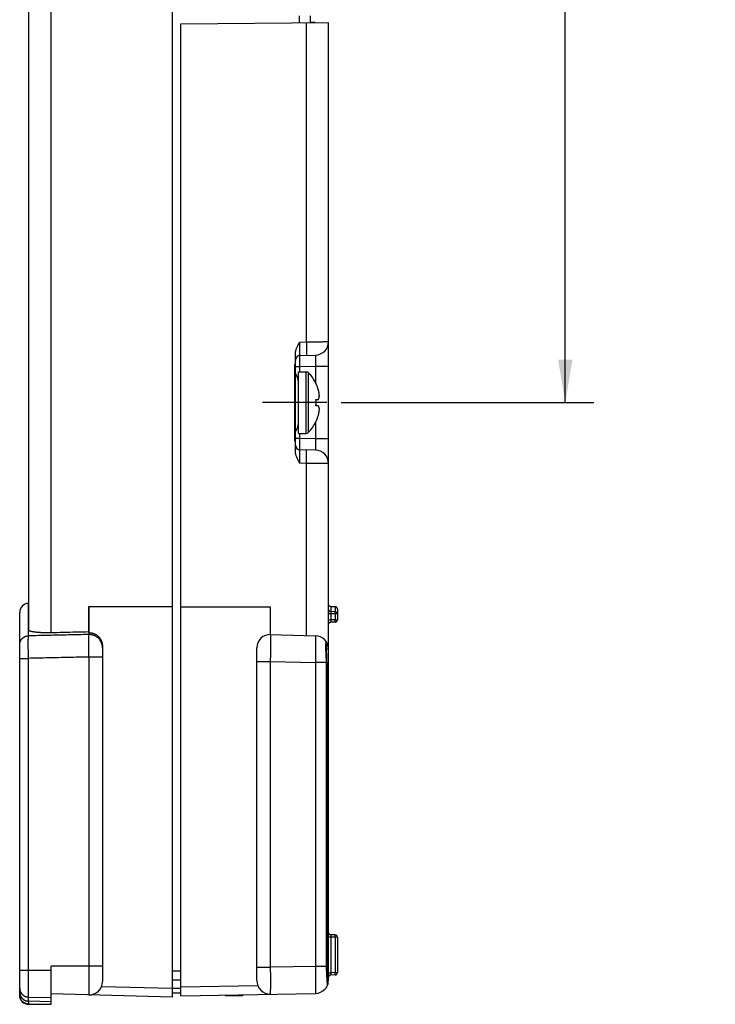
# Model space of a CAD drawing. Header units: inches. Extents: x 0 to 34, y 0 to 22.
# Tile 11 of 49: x 14.2 to 17.3, y 10.8 to 15.1. Entities that reach past the tile are written whole.
import ezdxf

# ---------------------------------------------------------------- set-up
doc = ezdxf.new("R2010")
doc.units = ezdxf.units.IN
doc.header["$LTSCALE"] = 1.87
doc.header["$MEASUREMENT"] = 0
doc.linetypes.add('CENTER', pattern=[0.6, 0.375, -0.075, 0.075, -0.075])
doc.layers.get('0').update_dxf_attribs({"linetype": 'CONTINUOUS'})
doc.layers.add('DEFAULT_1', color=7, linetype='CENTER')
doc.layers.add('DIMENSIONS', color=7, linetype='CONTINUOUS')
doc.styles.get("Standard").update_dxf_attribs({"font": 'txt', "width": 0.8})
doc.dimstyles.new('DIMSTYLE_1', dxfattribs={"dimtxt": 0.125, "dimasz": 0.1875, "dimexe": 0.18, "dimexo": 0.0625, "dimgap": 0.09, "dimtad": 0, "dimtih": 1, "dimtoh": 1, "dimdec": 3, "dimzin": 4, "dimdsep": 46, "dimtxsty": 'STANDARD', "dimblk": '_FILLED', "dimblk1": '_FILLED', "dimblk2": '_FILLED', "dimcen": 0.09, "dimadec": 0, "dimazin": 0, "dimtp": 0.01, "dimtm": 0.01, "dimtfac": 1, "dimtdec": 3, "dimtofl": 0, "dimtmove": 0, "dimatfit": 3, "dimldrblk": '_FILLED', "dimfxl": 1, "dimtolj": 1, "dimtzin": 4, "dimarcsym": 0})

# ---------------------------------------------------------------- blocks, each defined once
blk = doc.blocks.new('_FILLED')
at = {"color": 0, "linetype": 'BYBLOCK'}
blk.add_solid([(0, 0), (-1, 0.167), (-1, -0.167)], dxfattribs=at)
blk = doc.blocks.new('*D7')
at = {"layer": 'DIMENSIONS', "color": 2, "linetype": 'CONTINUOUS'}
for p, q in [((15.5843, 17.9372), (16.7255, 17.9372)), ((16.6005, 17.9372), (16.6005, 15.7678)), ((16.6005, 13.4541), (16.6005, 15.299)), ((15.6163, 13.4541), (16.7255, 13.4541))]:
    blk.add_line(p, q, dxfattribs=at)
at = {"layer": 'DIMENSIONS', "color": 2, "linetype": 'CONTINUOUS', "xscale": 0.1875, "yscale": 0.1875, "zscale": 0.1875}
for p, rotation in [((16.6005, 17.9372), 90), ((16.6005, 13.4541), 270)]:
    blk.add_blockref('_FILLED', p, dxfattribs=dict(at, rotation=rotation))
at = {"layer": 'DIMENSIONS', "color": 2, "linetype": 'CONTINUOUS', "width": 0.8}
for s, p in [('4.483', (15.888, 15.5803)), ('[', (16.513, 15.5803)), ('113.87', (16.613, 15.5803)), (']', (17.213, 15.5803)), ('GROUND LUG SCREW', (15.8005, 15.3615))]:
    blk.add_text(s, height=0.125, dxfattribs=at).set_placement(p)

msp = doc.modelspace()

# ---------------------------------------------------------------- linework, layer by layer
at = {"color": 7, "linetype": 'CONTINUOUS'}
for p, q in [((14.245, 16.3453), (14.245, 12.4563)), ((14.3424, 16.3602), (14.3424, 12.444)), ((14.8769, 10.8458), (14.8769, 16.0616)), ((14.9127, 15.1158), (15.5615, 15.1215)), ((15.4335, 15.1203), (15.4335, 15.151)), ((15.4641, 13.7205), (15.4641, 15.1206)), ((15.4821, 15.1208), (15.4821, 15.1514)), ((15.5025, 15.1209), (15.4821, 15.1215)), ((15.5615, 10.9214), (15.5615, 15.1215)), ((14.9127, 10.8521), (14.9127, 15.1158)), ((15.4353, 13.7197), (15.4641, 13.7205)), ((15.4158, 13.2401), (15.4158, 13.6678)), ((15.4353, 13.6608), (15.5041, 13.6626)), ((15.4119, 13.6213), (15.4158, 13.6213)), ((15.4119, 13.6213), (15.4119, 13.2866)), ((15.4353, 13.6108), (15.4158, 13.6108)), ((15.5041, 13.6126), (15.4353, 13.6108)), ((15.4353, 13.5891), (15.4353, 13.6108)), ((15.5615, 13.6126), (15.5041, 13.6126)), ((15.5041, 13.6126), (15.5041, 13.542)), ((15.4288, 13.5891), (15.4627, 13.5891)), ((15.4288, 13.3191), (15.4288, 13.5891)), ((15.4627, 13.3191), (15.4627, 13.5891)), ((15.4736, 13.3238), (15.4736, 13.5845)), ((15.5066, 13.4681), (15.5171, 13.4681)), ((15.5171, 13.4401), (15.5066, 13.4401)), ((15.5041, 13.3662), (15.5041, 13.2953)), ((15.4288, 13.3191), (15.4627, 13.3191)), ((15.4353, 13.2971), (15.4353, 13.3191)), ((15.4119, 13.2866), (15.4158, 13.2866)), ((15.4353, 13.2971), (15.4158, 13.2971)), ((15.5041, 13.2953), (15.4353, 13.2971)), ((15.5615, 13.2953), (15.5041, 13.2953)), ((15.5041, 13.2453), (15.4353, 13.2471)), ((15.4641, 13.1874), (15.4353, 13.1881)), ((15.4641, 12.4325), (15.4641, 13.1874)), ((14.245, 12.573), (14.2439, 12.573)), ((14.2439, 12.4306), (14.2439, 12.573)), ((14.2056, 10.8536), (14.2056, 12.5337)), ((14.8769, 12.5582), (14.5079, 12.5582)), ((14.5079, 12.5582), (14.5079, 12.4477)), ((14.5085, 12.5582), (14.5085, 12.4365)), ((14.9127, 12.5582), (15.3056, 12.5582)), ((15.3056, 12.5582), (15.3056, 12.4366)), ((15.5615, 12.5678), (15.5615, 12.5685)), ((15.5617, 12.567), (15.5615, 12.5679)), ((15.5713, 12.527), (15.5615, 12.527)), ((15.5619, 12.566), (15.5617, 12.567)), ((15.5696, 12.5589), (15.5685, 12.5592)), ((15.5707, 12.5587), (15.5695, 12.5589)), ((15.5712, 12.5587), (15.5706, 12.5587)), ((15.5908, 12.5581), (15.5712, 12.5587)), ((15.5712, 12.5587), (15.5713, 12.5586)), ((15.5908, 12.558), (15.5713, 12.5586)), ((15.5713, 12.5586), (15.5713, 12.537)), ((15.5908, 12.5365), (15.5713, 12.537)), ((15.5908, 12.5266), (15.5713, 12.527)), ((15.5713, 12.527), (15.5713, 12.5007)), ((15.5908, 12.558), (15.5908, 12.5581)), ((15.5908, 12.558), (15.5908, 12.5365)), ((15.6005, 12.5481), (15.6005, 12.5013)), ((15.5615, 12.5007), (15.5713, 12.5007)), ((15.5908, 12.4913), (15.5712, 12.4907)), ((15.5908, 12.5013), (15.5713, 12.5007)), ((15.6005, 12.5266), (15.5908, 12.5266)), ((15.5908, 12.5266), (15.5908, 12.5013)), ((15.5908, 12.5013), (15.6005, 12.5013)), ((15.3056, 12.4367), (15.504, 12.4315)), ((14.569, 12.3853), (14.569, 10.9145)), ((15.2466, 10.918), (15.2466, 12.3776)), ((15.5615, 12.3724), (15.5529, 12.3724)), ((15.5529, 12.3631), (15.5529, 12.3681)), ((15.5531, 12.3574), (15.5529, 12.3631)), ((15.5532, 12.3512), (15.5531, 12.3574)), ((14.2056, 12.3319), (14.2439, 12.3319)), ((14.2439, 10.8282), (14.2439, 12.3319)), ((14.569, 12.3378), (14.5085, 12.3378)), ((14.5085, 12.3378), (14.5085, 10.8555)), ((15.2466, 12.3186), (15.3072, 12.3186)), ((15.3072, 12.3186), (15.504, 12.3134)), ((15.3072, 10.977), (15.3072, 12.3186)), ((15.5547, 12.3134), (15.504, 12.3134)), ((15.504, 12.3134), (15.504, 10.9805)), ((15.5545, 12.3204), (15.5509, 12.3203)), ((15.5512, 12.3134), (15.5512, 10.9822)), ((15.5534, 12.3443), (15.5532, 12.3512)), ((15.5537, 12.3368), (15.5534, 12.3443)), ((15.5541, 12.3286), (15.5537, 12.3368)), ((15.5545, 12.3204), (15.5541, 12.3286)), ((15.5547, 12.3134), (15.5547, 10.9822)), ((15.5713, 11.1092), (15.5615, 11.1092)), ((15.5908, 11.1186), (15.5713, 11.1191)), ((15.5908, 11.1086), (15.5713, 11.1092)), ((15.5713, 11.1092), (15.5713, 10.9527)), ((15.6005, 11.1086), (15.5908, 11.1086)), ((15.5908, 11.1086), (15.5908, 10.9532)), ((15.6005, 11.1086), (15.6005, 10.9532)), ((14.569, 10.9815), (14.3434, 10.9815)), ((14.3434, 10.8143), (14.3434, 10.9815)), ((15.2466, 10.977), (15.3072, 10.977)), ((15.504, 10.9805), (15.3072, 10.977)), ((15.5547, 10.9822), (15.5512, 10.9822)), ((15.5547, 10.9809), (15.5547, 10.9822)), ((14.2056, 10.9638), (14.3434, 10.9638)), ((14.8769, 10.9607), (14.9127, 10.9617)), ((15.5551, 10.9614), (15.5549, 10.969)), ((15.5553, 10.9545), (15.5551, 10.9614)), ((15.5555, 10.9481), (15.5553, 10.9545)), ((15.5561, 10.9351), (15.5559, 10.9398)), ((15.5563, 10.9309), (15.5561, 10.9351)), ((15.5565, 10.9273), (15.5563, 10.9309)), ((15.5615, 10.9527), (15.5713, 10.9527)), ((15.5908, 10.9532), (15.5713, 10.9527)), ((15.5908, 10.9432), (15.5713, 10.9427)), ((15.5908, 10.9532), (15.6005, 10.9532)), ((14.565, 10.893), (14.8769, 10.8849)), ((14.8769, 10.9214), (14.9127, 10.9223)), ((14.9127, 10.8915), (15.2503, 10.8974)), ((15.5567, 10.9241), (15.5565, 10.9273)), ((15.5569, 10.9214), (15.5567, 10.9241)), ((15.5615, 10.9214), (15.5569, 10.9214)), ((15.5571, 10.9191), (15.5569, 10.9214)), ((15.5572, 10.9171), (15.5571, 10.9191)), ((14.2439, 10.8462), (14.3434, 10.8436)), ((14.8769, 10.8458), (14.3434, 10.8598)), ((14.9127, 10.8834), (14.8769, 10.8834)), ((14.9127, 10.8634), (14.8769, 10.8634)), ((14.9127, 10.8521), (15.5035, 10.8624)), ((15.1088, 10.8521), (15.1088, 10.8555)), ((15.1838, 10.8521), (15.1088, 10.8521)), ((15.1838, 10.8568), (15.1838, 10.8521)), ((14.3434, 10.8256), (14.2439, 10.8282)), ((14.2449, 10.8282), (14.2449, 10.8143)), ((14.2449, 10.8154), (14.3434, 10.8154)), ((14.2449, 10.8143), (14.3434, 10.8143))]:
    msp.add_line(p, q, dxfattribs=at)
for points in [[(15.5685, 12.5592), (15.5674, 12.5596), (15.5664, 12.5601), (15.5655, 12.5607), (15.5646, 12.5614), (15.5639, 12.5623), (15.5632, 12.5632), (15.5626, 12.5641), (15.5622, 12.5651), (15.5619, 12.5661)], [(15.5675, 12.5596), (15.5665, 12.5601), (15.5655, 12.5607), (15.5647, 12.5614), (15.5639, 12.5622), (15.5632, 12.5631), (15.5627, 12.564), (15.5622, 12.565), (15.5619, 12.566)], [(15.5615, 12.4808), (15.5615, 12.4816), (15.5617, 12.4824), (15.5619, 12.4833), (15.5622, 12.4843), (15.5626, 12.4853), (15.5632, 12.4862), (15.5639, 12.4871), (15.5646, 12.488), (15.5655, 12.4887), (15.5664, 12.4893), (15.5674, 12.4898), (15.5685, 12.4902), (15.5695, 12.4905), (15.5706, 12.4907), (15.5712, 12.4907)], [(15.5529, 12.3681), (15.5529, 12.3725), (15.5529, 12.3744), (15.5529, 12.3762), (15.5529, 12.3779), (15.5529, 12.3794), (15.5529, 12.3808), (15.553, 12.3821), (15.553, 12.3832), (15.5531, 12.3842), (15.5531, 12.3851), (15.5532, 12.3859), (15.5532, 12.3867), (15.5532, 12.3873), (15.5533, 12.3878), (15.5533, 12.3883), (15.5534, 12.3886), (15.5534, 12.3889), (15.5534, 12.389), (15.5534, 12.3891)], [(15.5547, 12.3134), (15.5546, 12.3156), (15.5546, 12.3183), (15.5545, 12.3204)], [(15.5549, 10.969), (15.5547, 10.9772), (15.5547, 10.9809)], [(15.5559, 10.9398), (15.5556, 10.9452), (15.5555, 10.9481)], [(15.5578, 10.9122), (15.5578, 10.9122), (15.5578, 10.9123), (15.5577, 10.9124), (15.5577, 10.9126), (15.5577, 10.9129), (15.5576, 10.9133), (15.5576, 10.9138), (15.5575, 10.9143), (15.5574, 10.9149), (15.5574, 10.9155), (15.5573, 10.9163), (15.5572, 10.9171)]]:
    msp.add_lwpolyline(points, dxfattribs=at)
for centre, radius, start, end in [((15.5025, 13.7215), 0.059, 271.5, 0.0017), ((15.4358, 13.6408), 0.02, 91.5, 180.007), ((15.3648, 13.5441), 0.064, 0, 37.0854), ((15.4627, 13.5741), 0.015, 43.644, 90), ((15.3369, 13.4541), 0.1889, 26.0693, 43.644), ((15.3369, 13.4541), 0.1883, 16.9784, 25.7444), ((15.3369, 13.4541), 0.1883, 334.2556, 343.0216), ((15.3648, 13.3641), 0.064, 322.9146, 360), ((15.3369, 13.4541), 0.1889, 316.356, 333.9307), ((15.4627, 13.3341), 0.015, 270, 316.356), ((15.4358, 13.2671), 0.02, 180, 268.5), ((15.5025, 13.1863), 0.059, 360, 88.4988), ((14.2449, 12.5337), 0.0393, 91.5, 180), ((15.3056, 12.3776), 0.0591, 88.5, 180), ((15.5025, 12.3724), 0.0591, 0, 88.5), ((15.5347, 12.3945), 0.02, 338.2315, 34.4441), ((15.5715, 11.1291), 0.01, 180, 268.5), ((15.5905, 11.1086), 0.01, 0, 88.5), ((15.5715, 10.9327), 0.01, 91.5, 180.0001), ((15.5905, 10.9532), 0.01, 271.5, 360), ((14.51, 10.9145), 0.059, 268.5, 360), ((15.3056, 10.918), 0.0591, 180.001, 271), ((15.5025, 10.9214), 0.0591, 271, 360), ((15.5387, 10.907), 0.02, 338.2812, 19.571), ((14.2449, 10.8536), 0.0393, 180, 270)]:
    msp.add_arc(centre, radius, start, end, dxfattribs=at)
for points, knots in [([(15.4158, 13.6678), (15.4158, 13.6691), (15.416, 13.6717), (15.4164, 13.6759), (15.4173, 13.6804), (15.4187, 13.6855), (15.4206, 13.691), (15.4232, 13.6973), (15.4266, 13.7042), (15.4307, 13.7118), (15.4337, 13.717), (15.4353, 13.7197)], [0, 0, 0, 0, 0.067564, 0.141563, 0.22344, 0.315275, 0.419807, 0.539536, 0.676056, 0.829972, 1, 1, 1, 1]), ([(15.4353, 13.6608), (15.4353, 13.6608), (15.4353, 13.6611), (15.4352, 13.6614), (15.4352, 13.6622), (15.4352, 13.6632), (15.4352, 13.6646), (15.4351, 13.6662), (15.4351, 13.6681), (15.4351, 13.6702), (15.4351, 13.6726), (15.4351, 13.6752), (15.4351, 13.6781), (15.4351, 13.6812), (15.4351, 13.6844), (15.4351, 13.6879), (15.4351, 13.6915), (15.4351, 13.6953), (15.4352, 13.6992), (15.4352, 13.7032), (15.4352, 13.7072), (15.4352, 13.7114), (15.4353, 13.7155), (15.4353, 13.7183), (15.4353, 13.7197)], [0, 0, 0, 0, 0.002611, 0.010251, 0.022923, 0.040585, 0.063138, 0.090443, 0.122391, 0.158841, 0.199498, 0.244186, 0.292811, 0.345061, 0.400566, 0.459157, 0.52059, 0.584458, 0.65042, 0.718178, 0.787414, 0.857699, 0.928642, 1, 1, 1, 1]), ([(15.4641, 13.7205), (15.4663, 13.7205), (15.4705, 13.7206), (15.4769, 13.7206), (15.4832, 13.7207), (15.4895, 13.7208), (15.4956, 13.7208), (15.5015, 13.7209), (15.5073, 13.721), (15.5129, 13.721), (15.5183, 13.7211), (15.5235, 13.7211), (15.5284, 13.7212), (15.533, 13.7212), (15.5374, 13.7213), (15.5414, 13.7213), (15.5451, 13.7214), (15.5484, 13.7214), (15.5514, 13.7214), (15.554, 13.7215), (15.5562, 13.7215), (15.5581, 13.7215), (15.5595, 13.7215), (15.5605, 13.7215), (15.5612, 13.7215), (15.5614, 13.7215), (15.5615, 13.7215)], [0, 0, 0, 0, 0.066019, 0.131669, 0.196563, 0.260477, 0.323283, 0.3847, 0.444349, 0.502024, 0.557548, 0.610688, 0.661146, 0.708698, 0.75322, 0.794569, 0.832528, 0.866889, 0.897539, 0.924385, 0.94731, 0.966171, 0.980905, 0.991489, 0.997871, 1, 1, 1, 1]), ([(15.4641, 13.7205), (15.4642, 13.7191), (15.4642, 13.7163), (15.4643, 13.7121), (15.4644, 13.708), (15.4645, 13.7039), (15.4646, 13.6999), (15.4646, 13.6961), (15.4647, 13.6923), (15.4647, 13.6887), (15.4647, 13.6852), (15.4648, 13.682), (15.4648, 13.6789), (15.4648, 13.676), (15.4647, 13.6734), (15.4647, 13.671), (15.4647, 13.6688), (15.4646, 13.667), (15.4646, 13.6653), (15.4645, 13.664), (15.4644, 13.663), (15.4644, 13.6622), (15.4643, 13.6618), (15.4642, 13.6615), (15.4641, 13.6615)], [0, 0, 0, 0, 0.071256, 0.142147, 0.212311, 0.281391, 0.349036, 0.414901, 0.478653, 0.539966, 0.598528, 0.654043, 0.706228, 0.754817, 0.799565, 0.840244, 0.876648, 0.908595, 0.935924, 0.958501, 0.976219, 0.989005, 0.996846, 1, 1, 1, 1]), ([(15.4353, 13.6108), (15.4353, 13.612), (15.4353, 13.6145), (15.4352, 13.6182), (15.4352, 13.6219), (15.4352, 13.6255), (15.4352, 13.629), (15.4351, 13.6324), (15.4351, 13.6357), (15.4351, 13.6389), (15.4351, 13.6419), (15.4351, 13.6447), (15.4351, 13.6474), (15.4351, 13.6498), (15.4351, 13.652), (15.4351, 13.654), (15.4351, 13.6557), (15.4352, 13.6572), (15.4352, 13.6585), (15.4352, 13.6594), (15.4352, 13.6602), (15.4353, 13.6605), (15.4353, 13.6608), (15.4353, 13.6608)], [0, 0, 0, 0, 0.074836, 0.149068, 0.222401, 0.294632, 0.365284, 0.433786, 0.499872, 0.563232, 0.623473, 0.680084, 0.732809, 0.781541, 0.826017, 0.865842, 0.900762, 0.930642, 0.955374, 0.974754, 0.988666, 0.99708, 1, 1, 1, 1]), ([(15.5041, 13.6626), (15.5041, 13.6626), (15.5042, 13.6623), (15.5043, 13.6619), (15.5044, 13.6612), (15.5045, 13.6603), (15.5045, 13.659), (15.5046, 13.6575), (15.5046, 13.6558), (15.5047, 13.6538), (15.5047, 13.6516), (15.5047, 13.6492), (15.5047, 13.6465), (15.5047, 13.6437), (15.5047, 13.6407), (15.5046, 13.6376), (15.5046, 13.6343), (15.5045, 13.6308), (15.5044, 13.6273), (15.5044, 13.6237), (15.5043, 13.62), (15.5042, 13.6163), (15.5041, 13.6138), (15.5041, 13.6126)], [0, 0, 0, 0, 0.003523, 0.01207, 0.026037, 0.045411, 0.070084, 0.099947, 0.134838, 0.17454, 0.218854, 0.267538, 0.320308, 0.376896, 0.436988, 0.500187, 0.56619, 0.634705, 0.705259, 0.777436, 0.850939, 0.925349, 1, 1, 1, 1]), ([(15.5061, 13.5368), (15.5062, 13.5369), (15.5064, 13.537), (15.5065, 13.537), (15.5066, 13.5371), (15.5066, 13.5371)], [0, 0, 0, 0, 0.555374, 0.888808, 1, 1, 1, 1]), ([(15.5066, 13.5359), (15.5065, 13.536), (15.5064, 13.5362), (15.5063, 13.5365), (15.5062, 13.5367), (15.5061, 13.5368)], [0, 0, 0, 0, 0.333341, 0.666674, 1, 1, 1, 1]), ([(15.5213, 13.4831), (15.5212, 13.484), (15.5211, 13.4859), (15.5208, 13.4886), (15.5205, 13.4914), (15.5201, 13.4941), (15.5197, 13.4969), (15.5192, 13.4998), (15.5186, 13.5028), (15.5179, 13.5059), (15.5174, 13.508), (15.5171, 13.5091)], [0, 0, 0, 0, 0.105381, 0.210035, 0.314568, 0.419793, 0.52674, 0.636636, 0.750924, 0.871349, 1, 1, 1, 1]), ([(15.5171, 13.4681), (15.5174, 13.4687), (15.5179, 13.47), (15.5186, 13.4718), (15.5192, 13.4735), (15.5197, 13.4751), (15.5201, 13.4767), (15.5205, 13.4783), (15.5208, 13.4799), (15.5211, 13.4815), (15.5212, 13.4826), (15.5213, 13.4831)], [0, 0, 0, 0, 0.132276, 0.254918, 0.370333, 0.4805, 0.587017, 0.691227, 0.794241, 0.896944, 1, 1, 1, 1]), ([(15.5061, 13.4402), (15.5063, 13.442), (15.5064, 13.4457), (15.5066, 13.4513), (15.5066, 13.4569), (15.5064, 13.4625), (15.5063, 13.4662), (15.5061, 13.4681)], [0, 0, 0, 0, 0.199914, 0.399957, 0.600043, 0.800086, 1, 1, 1, 1]), ([(15.5061, 13.4681), (15.5062, 13.4681), (15.5063, 13.4681), (15.5064, 13.4681), (15.5065, 13.4681), (15.5066, 13.4681)], [0, 0, 0, 0, 0.334543, 0.667877, 1, 1, 1, 1]), ([(15.5066, 13.4401), (15.5065, 13.4401), (15.5064, 13.4401), (15.5063, 13.4401), (15.5062, 13.4401), (15.5061, 13.4402)], [0, 0, 0, 0, 0.332123, 0.665457, 1, 1, 1, 1]), ([(15.5213, 13.4251), (15.5212, 13.4256), (15.5211, 13.4267), (15.5208, 13.4283), (15.5205, 13.4299), (15.5201, 13.4315), (15.5197, 13.4331), (15.5192, 13.4347), (15.5186, 13.4365), (15.5179, 13.4383), (15.5174, 13.4395), (15.5171, 13.4401)], [0, 0, 0, 0, 0.103121, 0.205876, 0.308931, 0.413167, 0.519694, 0.629851, 0.745236, 0.867816, 1, 1, 1, 1]), ([(15.5171, 13.3991), (15.5174, 13.4002), (15.5179, 13.4023), (15.5186, 13.4054), (15.5192, 13.4084), (15.5197, 13.4113), (15.5201, 13.4141), (15.5205, 13.4168), (15.5208, 13.4196), (15.5211, 13.4223), (15.5212, 13.4242), (15.5213, 13.4251)], [0, 0, 0, 0, 0.128741, 0.249228, 0.363548, 0.473454, 0.580393, 0.685592, 0.790084, 0.894685, 1, 1, 1, 1]), ([(15.5061, 13.3714), (15.5062, 13.3715), (15.5063, 13.3717), (15.5064, 13.372), (15.5065, 13.3722), (15.5066, 13.3723)], [0, 0, 0, 0, 0.333326, 0.666659, 1, 1, 1, 1]), ([(15.5066, 13.3711), (15.5066, 13.3711), (15.5065, 13.3712), (15.5064, 13.3713), (15.5062, 13.3713), (15.5061, 13.3714)], [0, 0, 0, 0, 0.111198, 0.44464, 1, 1, 1, 1]), ([(15.4353, 13.2471), (15.4353, 13.2471), (15.4353, 13.2474), (15.4352, 13.2477), (15.4352, 13.2485), (15.4352, 13.2494), (15.4352, 13.2507), (15.4351, 13.2521), (15.4351, 13.2539), (15.4351, 13.2559), (15.4351, 13.2581), (15.4351, 13.2605), (15.4351, 13.2632), (15.4351, 13.266), (15.4351, 13.269), (15.4351, 13.2721), (15.4351, 13.2754), (15.4352, 13.2789), (15.4352, 13.2824), (15.4352, 13.286), (15.4352, 13.2897), (15.4353, 13.2934), (15.4353, 13.2958), (15.4353, 13.2971)], [0, 0, 0, 0, 0.002922, 0.011338, 0.025241, 0.04461, 0.069346, 0.099246, 0.134182, 0.174002, 0.218478, 0.267212, 0.319938, 0.37655, 0.436796, 0.500169, 0.566229, 0.634684, 0.705314, 0.777577, 0.85096, 0.925201, 1, 1, 1, 1]), ([(15.5041, 13.2953), (15.5041, 13.294), (15.5042, 13.2916), (15.5043, 13.2878), (15.5044, 13.2842), (15.5044, 13.2806), (15.5045, 13.277), (15.5046, 13.2736), (15.5046, 13.2703), (15.5047, 13.2672), (15.5047, 13.2642), (15.5047, 13.2613), (15.5047, 13.2587), (15.5047, 13.2563), (15.5047, 13.2541), (15.5046, 13.2521), (15.5046, 13.2503), (15.5045, 13.2488), (15.5045, 13.2476), (15.5044, 13.2466), (15.5043, 13.2459), (15.5042, 13.2456), (15.5041, 13.2453), (15.5041, 13.2453)], [0, 0, 0, 0, 0.074742, 0.149015, 0.222529, 0.294788, 0.365328, 0.43382, 0.499878, 0.563093, 0.623156, 0.679734, 0.7325, 0.781183, 0.82551, 0.865193, 0.900051, 0.929922, 0.954598, 0.973949, 0.987919, 0.996485, 1, 1, 1, 1]), ([(15.4353, 13.1881), (15.4337, 13.1909), (15.4307, 13.1961), (15.4266, 13.2037), (15.4232, 13.2106), (15.4206, 13.2168), (15.4187, 13.2224), (15.4173, 13.2275), (15.4164, 13.232), (15.416, 13.2362), (15.4158, 13.2388), (15.4158, 13.2401)], [0, 0, 0, 0, 0.169986, 0.323899, 0.46043, 0.580167, 0.684704, 0.776546, 0.85843, 0.932434, 1, 1, 1, 1]), ([(15.4353, 13.1881), (15.4353, 13.1895), (15.4353, 13.1923), (15.4352, 13.1965), (15.4352, 13.2007), (15.4352, 13.2047), (15.4352, 13.2087), (15.4351, 13.2126), (15.4351, 13.2164), (15.4351, 13.22), (15.4351, 13.2234), (15.4351, 13.2267), (15.4351, 13.2298), (15.4351, 13.2326), (15.4351, 13.2353), (15.4351, 13.2377), (15.4351, 13.2398), (15.4351, 13.2417), (15.4352, 13.2433), (15.4352, 13.2446), (15.4352, 13.2456), (15.4352, 13.2465), (15.4353, 13.2468), (15.4353, 13.2471), (15.4353, 13.2471)], [0, 0, 0, 0, 0.071367, 0.142314, 0.212592, 0.281826, 0.349587, 0.415547, 0.479412, 0.540844, 0.59943, 0.654929, 0.707176, 0.755805, 0.800499, 0.841159, 0.877609, 0.909558, 0.936864, 0.959416, 0.977078, 0.98975, 0.99739, 1, 1, 1, 1]), ([(15.4641, 13.1874), (15.4642, 13.1888), (15.4642, 13.1916), (15.4643, 13.1957), (15.4644, 13.1999), (15.4645, 13.204), (15.4646, 13.2079), (15.4646, 13.2118), (15.4647, 13.2156), (15.4647, 13.2192), (15.4647, 13.2226), (15.4648, 13.2259), (15.4648, 13.229), (15.4648, 13.2319), (15.4647, 13.2345), (15.4647, 13.2369), (15.4647, 13.239), (15.4646, 13.2409), (15.4646, 13.2425), (15.4645, 13.2439), (15.4644, 13.2449), (15.4644, 13.2457), (15.4643, 13.2461), (15.4642, 13.2463), (15.4641, 13.2464)], [0, 0, 0, 0, 0.071256, 0.142147, 0.212311, 0.281391, 0.349036, 0.414901, 0.478653, 0.539966, 0.598528, 0.654043, 0.706228, 0.754817, 0.799565, 0.840244, 0.876648, 0.908595, 0.935924, 0.958501, 0.976219, 0.989005, 0.996846, 1, 1, 1, 1]), ([(15.5615, 13.1863), (15.5614, 13.1863), (15.5612, 13.1863), (15.5605, 13.1863), (15.5595, 13.1863), (15.5581, 13.1864), (15.5562, 13.1864), (15.554, 13.1864), (15.5514, 13.1864), (15.5484, 13.1865), (15.5451, 13.1865), (15.5414, 13.1865), (15.5374, 13.1866), (15.533, 13.1866), (15.5284, 13.1867), (15.5235, 13.1867), (15.5183, 13.1868), (15.5129, 13.1868), (15.5073, 13.1869), (15.5015, 13.187), (15.4956, 13.187), (15.4895, 13.1871), (15.4832, 13.1872), (15.4769, 13.1872), (15.4705, 13.1873), (15.4663, 13.1873), (15.4641, 13.1874)], [0, 0, 0, 0, 0.002129, 0.008511, 0.019095, 0.033829, 0.05269, 0.075615, 0.102461, 0.133111, 0.167472, 0.205431, 0.24678, 0.291302, 0.338854, 0.389312, 0.442452, 0.497976, 0.555651, 0.6153, 0.676717, 0.739523, 0.803437, 0.868331, 0.933981, 1, 1, 1, 1]), ([(15.5713, 12.5586), (15.5709, 12.5586), (15.5701, 12.5587), (15.5691, 12.5589), (15.568, 12.5592), (15.567, 12.5597), (15.566, 12.5602), (15.5651, 12.5609), (15.5643, 12.5616), (15.5636, 12.5624), (15.563, 12.5633), (15.5625, 12.5643), (15.562, 12.5653), (15.5617, 12.5664), (15.5616, 12.5675), (15.5615, 12.5682), (15.5615, 12.5685)], [0, 0, 0, 0, 0.071695, 0.143375, 0.215027, 0.286642, 0.358211, 0.429727, 0.501187, 0.572589, 0.643936, 0.71523, 0.786479, 0.857692, 0.92888, 1, 1, 1, 1]), ([(15.5615, 12.5469), (15.5615, 12.5465), (15.5616, 12.5458), (15.5617, 12.5447), (15.562, 12.5436), (15.5625, 12.5426), (15.563, 12.5417), (15.5636, 12.5408), (15.5643, 12.5399), (15.5651, 12.5392), (15.566, 12.5385), (15.567, 12.538), (15.568, 12.5376), (15.5691, 12.5372), (15.5701, 12.537), (15.5709, 12.537), (15.5713, 12.537)], [0, 0, 0, 0, 0.071167, 0.142348, 0.213553, 0.284795, 0.356082, 0.427422, 0.498819, 0.570275, 0.641788, 0.713356, 0.78497, 0.856623, 0.928304, 1, 1, 1, 1]), ([(15.5713, 12.537), (15.5712, 12.5369), (15.5712, 12.5367), (15.5712, 12.5364), (15.5712, 12.536), (15.5712, 12.5354), (15.5712, 12.5348), (15.5712, 12.534), (15.5712, 12.5332), (15.5712, 12.5323), (15.5712, 12.5313), (15.5712, 12.5303), (15.5712, 12.5292), (15.5712, 12.5281), (15.5712, 12.5274), (15.5713, 12.527)], [0, 0, 0, 0, 0.019951, 0.051977, 0.095746, 0.150695, 0.216109, 0.29124, 0.375216, 0.466951, 0.565315, 0.669105, 0.777042, 0.887797, 1, 1, 1, 1]), ([(15.6005, 12.5481), (15.6005, 12.5485), (15.6005, 12.5492), (15.6003, 12.5503), (15.6, 12.5513), (15.5996, 12.5524), (15.5991, 12.5533), (15.5985, 12.5542), (15.5977, 12.5551), (15.5969, 12.5558), (15.596, 12.5565), (15.595, 12.5571), (15.594, 12.5575), (15.5929, 12.5578), (15.5919, 12.5581), (15.5911, 12.5581), (15.5908, 12.5581)], [0, 0, 0, 0, 0.070685, 0.141315, 0.212011, 0.282951, 0.354123, 0.425571, 0.497327, 0.569373, 0.641736, 0.714387, 0.787333, 0.860458, 0.9337, 1, 1, 1, 1]), ([(15.6005, 12.5481), (15.6005, 12.5485), (15.6005, 12.5492), (15.6003, 12.5503), (15.6, 12.5514), (15.5996, 12.5524), (15.599, 12.5533), (15.5984, 12.5542), (15.5977, 12.5551), (15.5969, 12.5558), (15.596, 12.5565), (15.595, 12.557), (15.594, 12.5574), (15.593, 12.5578), (15.5919, 12.558), (15.5911, 12.558), (15.5908, 12.558)], [0, 0, 0, 0, 0.071167, 0.142347, 0.213553, 0.284795, 0.356082, 0.427422, 0.498819, 0.570274, 0.641788, 0.713355, 0.78497, 0.856623, 0.928303, 1, 1, 1, 1]), ([(15.5908, 12.5266), (15.5908, 12.527), (15.5908, 12.5277), (15.5908, 12.5288), (15.5908, 12.5298), (15.5908, 12.5309), (15.5909, 12.5318), (15.5909, 12.5328), (15.5909, 12.5336), (15.5909, 12.5343), (15.5908, 12.535), (15.5908, 12.5355), (15.5908, 12.5359), (15.5908, 12.5363), (15.5908, 12.5364), (15.5908, 12.5365)], [0, 0, 0, 0, 0.111915, 0.222508, 0.330344, 0.43408, 0.532433, 0.624185, 0.7082, 0.783438, 0.848971, 0.903991, 0.947824, 0.979944, 1, 1, 1, 1]), ([(15.5908, 12.5365), (15.5911, 12.5365), (15.5919, 12.5364), (15.593, 12.5362), (15.594, 12.5359), (15.595, 12.5355), (15.596, 12.5349), (15.5969, 12.5343), (15.5977, 12.5335), (15.5984, 12.5327), (15.599, 12.5318), (15.5996, 12.5308), (15.6, 12.5298), (15.6003, 12.5288), (15.6005, 12.5277), (15.6005, 12.5269), (15.6005, 12.5266)], [0, 0, 0, 0, 0.071704, 0.143392, 0.215052, 0.286673, 0.358248, 0.429768, 0.501231, 0.572634, 0.64398, 0.715275, 0.78652, 0.857731, 0.928903, 1, 1, 1, 1]), ([(15.5713, 12.5007), (15.5712, 12.5003), (15.5712, 12.4996), (15.5712, 12.4985), (15.5712, 12.4974), (15.5711, 12.4963), (15.5711, 12.4954), (15.5711, 12.4945), (15.5711, 12.4936), (15.5711, 12.4929), (15.5711, 12.4922), (15.5711, 12.4917), (15.5711, 12.4913), (15.5712, 12.491), (15.5712, 12.4908), (15.5712, 12.4907), (15.5712, 12.4907)], [0, 0, 0, 0, 0.113099, 0.224249, 0.332357, 0.436553, 0.535148, 0.626488, 0.710026, 0.784865, 0.849533, 0.903373, 0.945865, 0.976368, 0.994474, 1, 1, 1, 1]), ([(15.5908, 12.4913), (15.5912, 12.4913), (15.5919, 12.4913), (15.593, 12.4916), (15.5941, 12.4919), (15.5951, 12.4924), (15.596, 12.4929), (15.5969, 12.4936), (15.5977, 12.4943), (15.5984, 12.4951), (15.599, 12.496), (15.5996, 12.497), (15.6, 12.498), (15.6003, 12.499), (15.6005, 12.5001), (15.6005, 12.5009), (15.6005, 12.5013)], [0, 0, 0, 0, 0.073804, 0.146231, 0.218108, 0.290035, 0.359643, 0.43053, 0.500244, 0.57047, 0.640616, 0.711528, 0.782168, 0.854611, 0.926498, 1, 1, 1, 1]), ([(15.5908, 12.4913), (15.5908, 12.4913), (15.5909, 12.4914), (15.5909, 12.4915), (15.5909, 12.4919), (15.5909, 12.4923), (15.5909, 12.4928), (15.5909, 12.4935), (15.5909, 12.4942), (15.5909, 12.495), (15.5909, 12.4959), (15.5909, 12.4969), (15.5909, 12.498), (15.5908, 12.499), (15.5908, 12.5001), (15.5908, 12.5009), (15.5908, 12.5013)], [0, 0, 0, 0, 0.005636, 0.023815, 0.054308, 0.096785, 0.150726, 0.215455, 0.290155, 0.373879, 0.465565, 0.564049, 0.668082, 0.77634, 0.88745, 1, 1, 1, 1]), ([(14.3424, 12.444), (14.3403, 12.444), (14.336, 12.4439), (14.3297, 12.4438), (14.3234, 12.4439), (14.3172, 12.4439), (14.3111, 12.4441), (14.3052, 12.4443), (14.2994, 12.4445), (14.2938, 12.4449), (14.2884, 12.4452), (14.2833, 12.4457), (14.2783, 12.4462), (14.2737, 12.4467), (14.2693, 12.4473), (14.2653, 12.448), (14.2616, 12.4486), (14.2582, 12.4494), (14.2552, 12.4501), (14.2526, 12.4509), (14.2503, 12.4518), (14.2484, 12.4526), (14.247, 12.4535), (14.2459, 12.4544), (14.2452, 12.4553), (14.245, 12.456), (14.245, 12.4563)], [0, 0, 0, 0, 0.063804, 0.127222, 0.19001, 0.251926, 0.31273, 0.372186, 0.430064, 0.486139, 0.54019, 0.592003, 0.641374, 0.688108, 0.732021, 0.772942, 0.810714, 0.8452, 0.876281, 0.903868, 0.927908, 0.948405, 0.965447, 0.979276, 0.990434, 1, 1, 1, 1]), ([(14.5079, 12.4477), (14.4895, 12.4473), (14.4528, 12.4465), (14.3976, 12.4452), (14.3608, 12.4444), (14.3424, 12.444)], [0, 0, 0, 0, 0.333402, 0.666735, 1, 1, 1, 1]), ([(14.5085, 12.4447), (14.5084, 12.4451), (14.5083, 12.4457), (14.5081, 12.4467), (14.508, 12.4474), (14.5079, 12.4477)], [0, 0, 0, 0, 0.33454, 0.667874, 1, 1, 1, 1]), ([(14.5085, 12.4447), (14.5099, 12.4448), (14.5127, 12.4448), (14.517, 12.4444), (14.5212, 12.4438), (14.5253, 12.4428), (14.5294, 12.4416), (14.5334, 12.44), (14.5372, 12.4382), (14.5409, 12.4361), (14.5445, 12.4337), (14.5479, 12.4311), (14.5511, 12.4282), (14.554, 12.4251), (14.5568, 12.4217), (14.5593, 12.4182), (14.5615, 12.4145), (14.5635, 12.4107), (14.5651, 12.4067), (14.5665, 12.4025), (14.5676, 12.3983), (14.5684, 12.394), (14.5689, 12.3897), (14.569, 12.3868), (14.569, 12.3853)], [0, 0, 0, 0, 0.04499, 0.089957, 0.134915, 0.179876, 0.224856, 0.269866, 0.314919, 0.360027, 0.405198, 0.450441, 0.495764, 0.541174, 0.586674, 0.632269, 0.677957, 0.723736, 0.769602, 0.81555, 0.861573, 0.907662, 0.953808, 1, 1, 1, 1]), ([(14.2056, 12.3918), (14.2056, 12.3929), (14.2057, 12.395), (14.2061, 12.3981), (14.2068, 12.4012), (14.2076, 12.4042), (14.2088, 12.4072), (14.2102, 12.41), (14.2118, 12.4128), (14.2136, 12.4154), (14.2157, 12.4178), (14.2179, 12.42), (14.2203, 12.4221), (14.2229, 12.424), (14.2256, 12.4257), (14.2284, 12.4271), (14.2314, 12.4283), (14.2344, 12.4293), (14.2375, 12.43), (14.2407, 12.4305), (14.2428, 12.4306), (14.2439, 12.4306)], [0, 0, 0, 0, 0.052304, 0.104617, 0.156948, 0.209304, 0.261693, 0.314122, 0.366596, 0.419119, 0.471694, 0.524323, 0.577007, 0.629742, 0.682528, 0.735361, 0.788234, 0.841142, 0.894077, 0.947033, 1, 1, 1, 1]), ([(14.2439, 12.3319), (14.2439, 12.3341), (14.2438, 12.3383), (14.2438, 12.3447), (14.2438, 12.351), (14.2437, 12.3573), (14.2437, 12.3634), (14.2436, 12.3694), (14.2436, 12.3753), (14.2436, 12.3809), (14.2436, 12.3864), (14.2436, 12.3917), (14.2436, 12.3967), (14.2436, 12.4014), (14.2436, 12.4059), (14.2436, 12.41), (14.2436, 12.4138), (14.2436, 12.4173), (14.2437, 12.4205), (14.2437, 12.4232), (14.2437, 12.4256), (14.2438, 12.4277), (14.2438, 12.4293), (14.2439, 12.4302), (14.2439, 12.4306)], [0, 0, 0, 0, 0.064993, 0.129657, 0.193768, 0.257114, 0.31942, 0.380412, 0.439843, 0.497398, 0.5529, 0.606184, 0.656976, 0.705046, 0.750217, 0.792291, 0.831108, 0.866524, 0.898351, 0.926473, 0.950797, 0.971216, 0.987637, 1, 1, 1, 1]), ([(14.5085, 12.4365), (14.4791, 12.4359), (14.4203, 12.4346), (14.3321, 12.4326), (14.2733, 12.4313), (14.2439, 12.4306)], [0, 0, 0, 0, 0.333443, 0.666776, 1, 1, 1, 1]), ([(14.5085, 12.4365), (14.5084, 12.4361), (14.5084, 12.4352), (14.5083, 12.4335), (14.5082, 12.4315), (14.5082, 12.4291), (14.5081, 12.4264), (14.5081, 12.4232), (14.508, 12.4197), (14.508, 12.4159), (14.508, 12.4117), (14.508, 12.4073), (14.508, 12.4026), (14.508, 12.3976), (14.508, 12.3923), (14.508, 12.3868), (14.508, 12.3812), (14.5081, 12.3753), (14.5081, 12.3693), (14.5082, 12.3632), (14.5082, 12.3569), (14.5083, 12.3506), (14.5084, 12.3442), (14.5084, 12.34), (14.5085, 12.3378)], [0, 0, 0, 0, 0.012412, 0.028874, 0.049325, 0.073676, 0.101819, 0.133661, 0.16909, 0.207914, 0.249994, 0.295165, 0.343231, 0.394016, 0.44729, 0.50278, 0.56032, 0.619733, 0.680704, 0.742988, 0.806311, 0.870398, 0.935035, 1, 1, 1, 1]), ([(14.569, 12.3783), (14.569, 12.3797), (14.5689, 12.3825), (14.5684, 12.3867), (14.5677, 12.3909), (14.5666, 12.395), (14.5652, 12.399), (14.5635, 12.4029), (14.5616, 12.4067), (14.5594, 12.4103), (14.5569, 12.4137), (14.5542, 12.417), (14.5512, 12.4201), (14.548, 12.4229), (14.5447, 12.4255), (14.5411, 12.4279), (14.5374, 12.43), (14.5335, 12.4318), (14.5295, 12.4333), (14.5254, 12.4346), (14.5212, 12.4355), (14.517, 12.4362), (14.5127, 12.4365), (14.5099, 12.4366), (14.5085, 12.4365)], [0, 0, 0, 0, 0.04516, 0.090327, 0.135505, 0.180701, 0.225921, 0.271169, 0.316449, 0.361764, 0.407119, 0.452514, 0.497951, 0.54343, 0.58895, 0.63451, 0.680108, 0.72574, 0.771402, 0.817091, 0.862801, 0.908526, 0.954261, 1, 1, 1, 1]), ([(15.3072, 12.3186), (15.3072, 12.3209), (15.3072, 12.3257), (15.3073, 12.3328), (15.3074, 12.3398), (15.3075, 12.3468), (15.3075, 12.3536), (15.3076, 12.3604), (15.3077, 12.3669), (15.3077, 12.3733), (15.3077, 12.3795), (15.3078, 12.3855), (15.3078, 12.3913), (15.3078, 12.3967), (15.3078, 12.4019), (15.3078, 12.4068), (15.3078, 12.4114), (15.3078, 12.4156), (15.3077, 12.4195), (15.3077, 12.423), (15.3077, 12.4261), (15.3076, 12.4288), (15.3075, 12.4311), (15.3075, 12.433), (15.3074, 12.4345), (15.3074, 12.4357), (15.3072, 12.4362), (15.3072, 12.4366), (15.3072, 12.4366)], [0, 0, 0, 0, 0.060428, 0.120502, 0.180088, 0.239105, 0.297328, 0.354416, 0.410201, 0.464511, 0.517156, 0.567851, 0.616405, 0.662757, 0.706769, 0.748175, 0.786825, 0.822614, 0.855432, 0.885119, 0.91154, 0.934649, 0.954384, 0.970632, 0.983333, 0.992463, 0.998, 1, 1, 1, 1]), ([(15.504, 12.4315), (15.5041, 12.4315), (15.5041, 12.431), (15.5042, 12.4305), (15.5043, 12.4294), (15.5043, 12.4279), (15.5044, 12.426), (15.5045, 12.4236), (15.5045, 12.4209), (15.5045, 12.4178), (15.5046, 12.4143), (15.5046, 12.4104), (15.5046, 12.4062), (15.5046, 12.4016), (15.5046, 12.3968), (15.5046, 12.3916), (15.5046, 12.3861), (15.5046, 12.3804), (15.5046, 12.3744), (15.5045, 12.3682), (15.5045, 12.3618), (15.5045, 12.3552), (15.5044, 12.3485), (15.5043, 12.3416), (15.5043, 12.3346), (15.5042, 12.3276), (15.5041, 12.3205), (15.504, 12.3158), (15.504, 12.3134)], [0, 0, 0, 0, 0.002, 0.007537, 0.016667, 0.029368, 0.045616, 0.065351, 0.08846, 0.114881, 0.144568, 0.177386, 0.213175, 0.251825, 0.293231, 0.337243, 0.383595, 0.432149, 0.482844, 0.535489, 0.589799, 0.645584, 0.702672, 0.760895, 0.819912, 0.879498, 0.939572, 1, 1, 1, 1]), ([(15.5509, 12.4059), (15.5508, 12.4059), (15.5505, 12.4058), (15.5501, 12.4053), (15.5498, 12.4045), (15.5496, 12.4033), (15.5493, 12.4017), (15.5491, 12.3998), (15.5489, 12.3975), (15.5487, 12.3949), (15.5486, 12.3919), (15.5485, 12.3887), (15.5484, 12.3851), (15.5484, 12.3813), (15.5484, 12.3771), (15.5485, 12.3728), (15.5486, 12.3682), (15.5487, 12.3634), (15.5489, 12.3584), (15.5491, 12.3533), (15.5493, 12.348), (15.5496, 12.3426), (15.5499, 12.3371), (15.5502, 12.3315), (15.5506, 12.3259), (15.5508, 12.3221), (15.5509, 12.3203)], [0, 0, 0, 0, 0.004348, 0.010915, 0.021156, 0.035441, 0.053863, 0.076361, 0.102849, 0.133267, 0.167535, 0.205439, 0.246737, 0.291303, 0.339065, 0.389776, 0.443032, 0.498637, 0.556529, 0.616468, 0.677945, 0.740637, 0.804493, 0.869251, 0.934462, 1, 1, 1, 1]), ([(15.5537, 12.3891), (15.5539, 12.3897), (15.5542, 12.391), (15.5545, 12.3929), (15.5545, 12.3949), (15.5544, 12.3969), (15.5541, 12.3988), (15.5535, 12.4007), (15.5529, 12.4025), (15.552, 12.4043), (15.5513, 12.4054), (15.5509, 12.4059)], [0, 0, 0, 0, 0.111119, 0.222243, 0.333368, 0.444492, 0.555612, 0.666724, 0.777828, 0.88892, 1, 1, 1, 1]), ([(15.5512, 12.4058), (15.5511, 12.4058), (15.5511, 12.4058), (15.551, 12.4059), (15.551, 12.4059), (15.5509, 12.4059)], [0, 0, 0, 0, 0.116326, 0.450528, 1, 1, 1, 1]), ([(14.5085, 12.3378), (14.4791, 12.3372), (14.4203, 12.3359), (14.3321, 12.3339), (14.2733, 12.3326), (14.2439, 12.3319)], [0, 0, 0, 0, 0.333422, 0.666755, 1, 1, 1, 1]), ([(15.5509, 12.3203), (15.551, 12.3195), (15.5511, 12.318), (15.5511, 12.3157), (15.5512, 12.3142), (15.5512, 12.3134)], [0, 0, 0, 0, 0.330544, 0.66414, 1, 1, 1, 1]), ([(15.5713, 11.1191), (15.5712, 11.1191), (15.5712, 11.119), (15.5712, 11.1189), (15.5712, 11.1185), (15.5712, 11.1181), (15.5711, 11.1176), (15.5711, 11.1169), (15.5711, 11.1162), (15.5711, 11.1154), (15.5711, 11.1145), (15.5712, 11.1135), (15.5712, 11.1124), (15.5712, 11.1114), (15.5712, 11.1103), (15.5712, 11.1095), (15.5713, 11.1092)], [0, 0, 0, 0, 0.006798, 0.025674, 0.056714, 0.099559, 0.153709, 0.218509, 0.293114, 0.376557, 0.467838, 0.565885, 0.669459, 0.777237, 0.887881, 1, 1, 1, 1]), ([(15.5908, 11.1086), (15.5908, 11.109), (15.5908, 11.1098), (15.5908, 11.1109), (15.5908, 11.1119), (15.5909, 11.113), (15.5909, 11.1139), (15.5909, 11.1148), (15.5909, 11.1157), (15.5909, 11.1164), (15.5909, 11.1171), (15.5909, 11.1176), (15.5908, 11.118), (15.5908, 11.1184), (15.5908, 11.1185), (15.5908, 11.1186), (15.5908, 11.1186)], [0, 0, 0, 0, 0.111745, 0.222169, 0.329815, 0.433305, 0.531352, 0.622716, 0.706255, 0.780919, 0.845775, 0.900012, 0.942958, 0.97409, 0.993072, 1, 1, 1, 1]), ([(15.3066, 10.859), (15.3067, 10.859), (15.3067, 10.8594), (15.3069, 10.8599), (15.3069, 10.8611), (15.307, 10.8625), (15.3071, 10.8645), (15.3071, 10.8668), (15.3072, 10.8695), (15.3072, 10.8726), (15.3073, 10.8761), (15.3073, 10.88), (15.3074, 10.8842), (15.3074, 10.8888), (15.3074, 10.8937), (15.3074, 10.8988), (15.3075, 10.9043), (15.3075, 10.9101), (15.3075, 10.916), (15.3075, 10.9222), (15.3074, 10.9286), (15.3074, 10.9352), (15.3074, 10.942), (15.3074, 10.9488), (15.3073, 10.9558), (15.3073, 10.9628), (15.3072, 10.9699), (15.3072, 10.9747), (15.3072, 10.977)], [0, 0, 0, 0, 0.001997, 0.007531, 0.016659, 0.029359, 0.045606, 0.065341, 0.08845, 0.114872, 0.144561, 0.17738, 0.213172, 0.251825, 0.293233, 0.337247, 0.383601, 0.432158, 0.482855, 0.535502, 0.589813, 0.645598, 0.702686, 0.760908, 0.819923, 0.879506, 0.939576, 1, 1, 1, 1]), ([(15.504, 10.9805), (15.504, 10.9782), (15.5041, 10.9735), (15.5041, 10.9664), (15.5042, 10.9594), (15.5042, 10.9524), (15.5042, 10.9455), (15.5043, 10.9388), (15.5043, 10.9322), (15.5043, 10.9258), (15.5043, 10.9196), (15.5043, 10.9136), (15.5043, 10.9078), (15.5043, 10.9024), (15.5043, 10.8972), (15.5043, 10.8923), (15.5042, 10.8877), (15.5042, 10.8835), (15.5041, 10.8796), (15.5041, 10.8761), (15.504, 10.873), (15.504, 10.8702), (15.5039, 10.8679), (15.5038, 10.866), (15.5038, 10.8645), (15.5037, 10.8633), (15.5036, 10.8628), (15.5036, 10.8624), (15.5035, 10.8624)], [0, 0, 0, 0, 0.059004, 0.118994, 0.178686, 0.237795, 0.296079, 0.353253, 0.409121, 0.463515, 0.516246, 0.567029, 0.615672, 0.66211, 0.706203, 0.747687, 0.786412, 0.822271, 0.855152, 0.884899, 0.911373, 0.934528, 0.954303, 0.970582, 0.983308, 0.992454, 0.997999, 1, 1, 1, 1]), ([(15.5512, 10.9806), (15.5503, 10.9806), (15.5485, 10.9806), (15.5458, 10.9806), (15.5427, 10.9806), (15.5395, 10.9806), (15.5361, 10.9806), (15.5325, 10.9806), (15.5287, 10.9807), (15.5248, 10.9807), (15.5208, 10.9807), (15.5167, 10.9807), (15.5125, 10.9807), (15.5083, 10.9807), (15.5054, 10.9807), (15.504, 10.9807)], [0, 0, 0, 0, 0.054054, 0.113267, 0.177326, 0.245895, 0.31861, 0.39509, 0.474931, 0.557713, 0.642998, 0.730337, 0.819271, 0.909327, 1, 1, 1, 1]), ([(15.5512, 10.9822), (15.5512, 10.982), (15.5512, 10.9817), (15.5512, 10.9811), (15.5512, 10.9808), (15.5512, 10.9806)], [0, 0, 0, 0, 0.325832, 0.659213, 1, 1, 1, 1]), ([(15.5547, 10.9809), (15.5547, 10.9809), (15.5547, 10.9809), (15.5544, 10.9808), (15.5542, 10.9808), (15.5537, 10.9808), (15.553, 10.9807), (15.5521, 10.9807), (15.5515, 10.9806), (15.5512, 10.9806)], [0, 0, 0, 0, 0.001973, 0.039546, 0.129657, 0.272243, 0.466101, 0.709445, 1, 1, 1, 1]), ([(15.5512, 10.9806), (15.5512, 10.9787), (15.5513, 10.9749), (15.5515, 10.9693), (15.5516, 10.9637), (15.5518, 10.9582), (15.552, 10.9528), (15.5523, 10.9475), (15.5525, 10.9425), (15.5528, 10.9376), (15.553, 10.9329), (15.5533, 10.9285), (15.5536, 10.9243), (15.5539, 10.9204), (15.5542, 10.9167), (15.5545, 10.9134), (15.5548, 10.9105), (15.5551, 10.9078), (15.5554, 10.9055), (15.5557, 10.9036), (15.556, 10.902), (15.5563, 10.9008), (15.5566, 10.9), (15.5568, 10.8995), (15.5571, 10.8994), (15.5572, 10.8995)], [0, 0, 0, 0, 0.069839, 0.139334, 0.207845, 0.275146, 0.341212, 0.405634, 0.467881, 0.527731, 0.585143, 0.639825, 0.691217, 0.739122, 0.7836, 0.82439, 0.86107, 0.893532, 0.921862, 0.945873, 0.96533, 0.980231, 0.990645, 0.996743, 1, 1, 1, 1]), ([(15.5713, 10.9527), (15.5712, 10.9523), (15.5712, 10.9515), (15.5712, 10.9504), (15.5712, 10.9494), (15.5712, 10.9483), (15.5711, 10.9474), (15.5711, 10.9464), (15.5711, 10.9456), (15.5711, 10.9449), (15.5711, 10.9442), (15.5712, 10.9437), (15.5712, 10.9433), (15.5712, 10.9429), (15.5712, 10.9428), (15.5712, 10.9427), (15.5713, 10.9427)], [0, 0, 0, 0, 0.112012, 0.222656, 0.330406, 0.433915, 0.531963, 0.623334, 0.706835, 0.781405, 0.846166, 0.900346, 0.943239, 0.974302, 0.993191, 1, 1, 1, 1]), ([(15.5908, 10.9432), (15.5908, 10.9432), (15.5908, 10.9433), (15.5908, 10.9434), (15.5908, 10.9438), (15.5909, 10.9442), (15.5909, 10.9447), (15.5909, 10.9454), (15.5909, 10.9461), (15.5909, 10.947), (15.5909, 10.9479), (15.5909, 10.9488), (15.5908, 10.9499), (15.5908, 10.951), (15.5908, 10.9521), (15.5908, 10.9528), (15.5908, 10.9532)], [0, 0, 0, 0, 0.006927, 0.025905, 0.057033, 0.099971, 0.154199, 0.219044, 0.293697, 0.377223, 0.468576, 0.566608, 0.67009, 0.777723, 0.888155, 1, 1, 1, 1]), ([(15.5579, 10.9122), (15.5581, 10.9118), (15.5583, 10.9107), (15.5586, 10.9089), (15.5587, 10.907), (15.5586, 10.9051), (15.5583, 10.9032), (15.5578, 10.9013), (15.5574, 10.9001), (15.5572, 10.8995)], [0, 0, 0, 0, 0.107524, 0.256269, 0.405017, 0.553766, 0.702513, 0.851259, 1, 1, 1, 1]), ([(15.5572, 10.8995), (15.5572, 10.8995), (15.5572, 10.8995), (15.5573, 10.8996), (15.5573, 10.8996), (15.5573, 10.8996)], [0, 0, 0, 0, 0.552248, 0.885747, 1, 1, 1, 1]), ([(14.2056, 10.885), (14.2056, 10.8839), (14.2057, 10.8818), (14.2061, 10.8787), (14.2068, 10.8756), (14.2076, 10.8726), (14.2088, 10.8696), (14.2102, 10.8668), (14.2118, 10.864), (14.2136, 10.8614), (14.2157, 10.859), (14.2179, 10.8567), (14.2203, 10.8547), (14.2229, 10.8528), (14.2256, 10.8511), (14.2284, 10.8497), (14.2314, 10.8485), (14.2344, 10.8475), (14.2375, 10.8468), (14.2407, 10.8463), (14.2428, 10.8462), (14.2439, 10.8462)], [0, 0, 0, 0, 0.052311, 0.10463, 0.156966, 0.209328, 0.261721, 0.314154, 0.366631, 0.419156, 0.471732, 0.524361, 0.577043, 0.629777, 0.68256, 0.735388, 0.788257, 0.84116, 0.89409, 0.947039, 1, 1, 1, 1]), ([(14.2056, 10.8679), (14.2056, 10.8668), (14.2057, 10.8647), (14.2061, 10.8615), (14.2068, 10.8583), (14.2077, 10.8552), (14.2088, 10.8521), (14.2102, 10.8492), (14.2118, 10.8464), (14.2137, 10.8438), (14.2157, 10.8413), (14.218, 10.839), (14.2204, 10.8368), (14.2229, 10.8349), (14.2257, 10.8332), (14.2285, 10.8318), (14.2314, 10.8305), (14.2345, 10.8296), (14.2376, 10.8288), (14.2407, 10.8284), (14.2428, 10.8282), (14.2439, 10.8282)], [0, 0, 0, 0, 0.052223, 0.105471, 0.158771, 0.211981, 0.265142, 0.318221, 0.371215, 0.424113, 0.476912, 0.529608, 0.582199, 0.634689, 0.687082, 0.739386, 0.791612, 0.843771, 0.895879, 0.94795, 1, 1, 1, 1]), ([(14.2449, 10.8154), (14.2438, 10.8154), (14.2417, 10.8155), (14.2385, 10.8159), (14.2353, 10.8165), (14.2322, 10.8175), (14.2291, 10.8186), (14.2262, 10.82), (14.2234, 10.8217), (14.2208, 10.8236), (14.2183, 10.8256), (14.216, 10.8279), (14.2139, 10.8304), (14.212, 10.833), (14.2103, 10.8358), (14.2089, 10.8387), (14.2077, 10.8417), (14.2068, 10.8448), (14.2061, 10.8479), (14.2058, 10.8509), (14.2057, 10.8527), (14.2056, 10.8536)], [0, 0, 0, 0, 0.053537, 0.107068, 0.160585, 0.214082, 0.267553, 0.320993, 0.374398, 0.427764, 0.48109, 0.534373, 0.587615, 0.640815, 0.693977, 0.747103, 0.800199, 0.853268, 0.906317, 0.959352, 1, 1, 1, 1])]:
    msp.add_open_spline(points, degree=3, knots=knots, dxfattribs=at)
for points in [[(15.5533, 12.3877), (15.5535, 12.3881), (15.5536, 12.3886), (15.5537, 12.389)], [(15.5537, 12.389), (15.5537, 12.389), (15.5537, 12.3891), (15.5537, 12.3891)], [(15.5576, 10.9132), (15.5577, 10.913), (15.5577, 10.9129), (15.5578, 10.9127)], [(15.5578, 10.9127), (15.5578, 10.9125), (15.5579, 10.9124), (15.5579, 10.9122)], [(14.2056, 10.8536), (14.2056, 10.8538), (14.2056, 10.8541), (14.2056, 10.8543)]]:
    msp.add_open_spline(points, degree=3, dxfattribs=at)
at = {"layer": 'DEFAULT_1', "color": 7, "linetype": 'CENTER'}
msp.add_line((15.5538, 13.4541), (15.2718, 13.4541), dxfattribs=at)

# ---------------------------------------------------------------- dimensions: what is measured, and where the dimension line sits
at = {"layer": 'DIMENSIONS', "color": 2, "linetype": 'CONTINUOUS'}
dim = msp.add_linear_dim(base=(16.6005, 17.9372), p1=(15.6163, 13.4541), p2=(15.5843, 17.9372), angle=90, text='<>\\PGROUND LUG SCREW', dimstyle='DIMSTYLE_1', dxfattribs=at)
dim.commit()
dim.dimension.update_dxf_attribs({"geometry": '*D7', "text_midpoint": (16.6005, 15.5334), "dimtype": 160})

doc.saveas('drawing.dxf')
